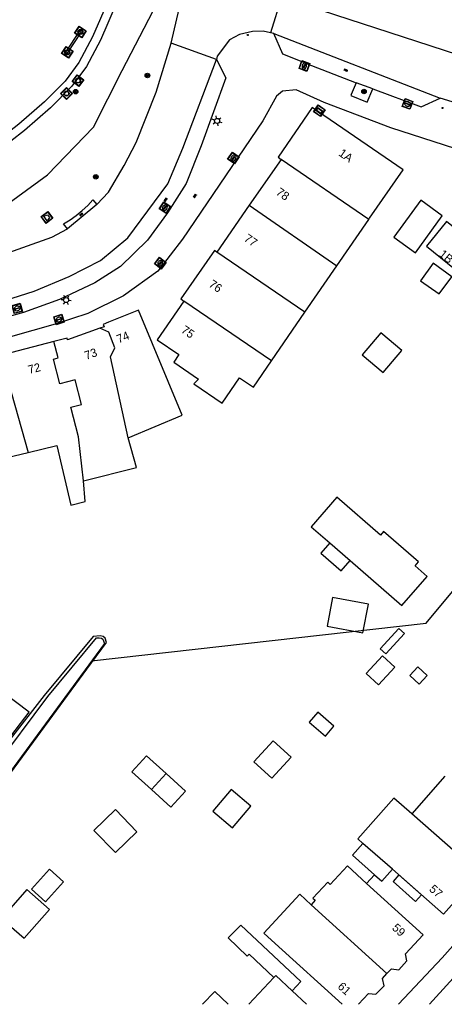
# Model space of a CAD drawing. Header units: metres. Extents: x 93870 to 95789, y 463036 to 464040.
# Tile 153 of 256: x 94489 to 94540, y 463040 to 463157. Entities that reach past the tile are written whole.
import ezdxf
from ezdxf.enums import TextEntityAlignment as Align

# ---------------------------------------------------------------- set-up
doc = ezdxf.new("R2010")
doc.units = ezdxf.units.M
doc.header["$LTSCALE"] = 25.4
for name, color, linetype in [('B_BEBOUWINGSGRENS_0', 1, 'Continuous'), ('B_LUIFEL_1', 200, 'Continuous'), ('B_TUSSENMUUR_0', 7, 'Continuous'), ('G_GRENS_ALGEMEEN_0', 7, 'Continuous'), ('K_DUIKER_LIJN_-1', 6, 'Continuous'), ('K_STEIGER_1', 1, 'Continuous'), ('Q_AFVALBAK_0', 7, 'Continuous'), ('Q_BOOM_0', 3, 'Continuous'), ('Q_DAMWAND_0', 6, 'Continuous'), ('Q_INSPECTIE_OF_RIOOLPUT_0', 253, 'Continuous'), ('Q_KOLK_0', 254, 'Continuous'), ('Q_LICHTMAST_0', 2, 'Continuous'), ('Q_MEERRING_0', 7, 'Continuous'), ('Q_MEERRING_1', 7, 'Continuous'), ('Q_STRAATNAAMBORD_0', 7, 'Continuous'), ('S_GBKN_SYMBOOL_OV_GROOT_0', 7, 'Continuous'), ('T_CULTUURGRENS_0', 76, 'Continuous'), ('T_MUUR_30CM_LIJN_0', 10, 'Continuous'), ('V_WEGGRENS_0', 7, 'Continuous'), ('W_WATERGRENS_0', 5, 'Continuous'), ('Z_GBKN_HUISNUMMER_0', 252, 'Continuous')]:
    doc.layers.add(name, color=color, linetype=linetype)
doc.layers.add('Q_PAALTJE_0', color=7, linetype='Continuous', true_color=0x666666)

# ---------------------------------------------------------------- blocks, each defined once
blk = doc.blocks.new('Q_AFVALBAK')
for points in [[(-0.5, 0.5), (0.5, 0.5), (0.5, -0.5), (-0.5, -0.5)], [(-0.34, 0.2), (0.33, 0.2), (0.19, -0.25), (-0.2, -0.25)]]:
    blk.add_lwpolyline(points, close=True)
blk.add_lwpolyline([(-0.44, 0.46), (0.44, 0.46, -0.414214), (0.46, 0.44), (0.46, -0.44, -0.414214), (0.44, -0.46), (-0.44, -0.46, -0.414214), (-0.46, -0.44), (-0.46, 0.44), (-0.46, 0.44), (-0.46, 0.45), (-0.46, 0.45), (-0.46, 0.45), (-0.46, 0.45), (-0.46, 0.45), (-0.46, 0.45), (-0.46, 0.46), (-0.46, 0.46), (-0.46, 0.46), (-0.45, 0.46), (-0.45, 0.46), (-0.45, 0.46), (-0.45, 0.46), (-0.45, 0.46), (-0.45, 0.46), (-0.44, 0.46), (-0.44, 0.46)], format="xyb")
blk = doc.blocks.new('Q_STRAATNAAMBORD')
for points in [[(-0.5, 0.5), (0.5, 0.5), (0.5, -0.5), (-0.5, -0.5)], [(-0.37, 0.22), (0.36, 0.22), (0.36, -0.21), (-0.37, -0.21)]]:
    blk.add_lwpolyline(points, close=True)
for points in [[(-0.44, 0.46), (0.44, 0.46, -0.414214), (0.46, 0.44), (0.46, -0.44, -0.414214), (0.44, -0.46), (-0.44, -0.46, -0.414214), (-0.46, -0.44), (-0.46, 0.44), (-0.46, 0.44), (-0.46, 0.45), (-0.46, 0.45), (-0.46, 0.45), (-0.46, 0.45), (-0.46, 0.45), (-0.46, 0.45), (-0.46, 0.46), (-0.46, 0.46), (-0.46, 0.46), (-0.45, 0.46), (-0.45, 0.46), (-0.45, 0.46), (-0.45, 0.46), (-0.45, 0.46), (-0.45, 0.46), (-0.44, 0.46), (-0.44, 0.46)], [(-0.29, 0.16), (0.28, 0.16, -0.414214), (0.3, 0.14), (0.3, -0.13, -0.414214), (0.28, -0.16), (-0.29, -0.16, -0.414214), (-0.31, -0.13), (-0.31, 0.14), (-0.31, 0.14), (-0.31, 0.14), (-0.31, 0.14), (-0.31, 0.15), (-0.31, 0.15), (-0.31, 0.15), (-0.3, 0.15), (-0.3, 0.15), (-0.3, 0.15), (-0.3, 0.16), (-0.3, 0.16), (-0.3, 0.16), (-0.3, 0.16), (-0.29, 0.16), (-0.29, 0.16), (-0.29, 0.16), (-0.29, 0.16), (-0.29, 0.16)]]:
    blk.add_lwpolyline(points, format="xyb")
blk = doc.blocks.new('Q_LICHTMAST')
for points in [[(-0.26, 0.15), (-0.52, 0.3)], [(0, 0.3), (0, 0.6)], [(0.26, 0.15), (0.52, 0.3)], [(-0.26, -0.15), (-0.52, -0.3)], [(0, -0.3), (0, -0.6)], [(0.26, -0.15), (0.52, -0.3)]]:
    blk.add_lwpolyline(points)
blk.add_circle((0, 0), 0.3)
blk = doc.blocks.new('Q_PAAL_STEEN')
for points in [[(-0.5, 0.5), (0.5, 0.5), (0.5, -0.5), (-0.5, -0.5)], [(-0.1, 0.3), (0.1, 0.3), (0.1, -0.3), (-0.1, -0.3)]]:
    blk.add_lwpolyline(points, close=True)
blk.add_lwpolyline([(-0.4, 0.5), (0.4, 0.5, -0.414214), (0.5, 0.4), (0.5, -0.4, -0.414214), (0.4, -0.5), (-0.4, -0.5, -0.414214), (-0.5, -0.4), (-0.5, 0.4), (-0.5, 0.4), (-0.5, 0.4), (-0.5, 0.4), (-0.5, 0.4), (-0.5, 0.5), (-0.5, 0.5), (-0.5, 0.5), (-0.5, 0.5), (-0.5, 0.5), (-0.5, 0.5), (-0.5, 0.5), (-0.5, 0.5), (-0.5, 0.5), (-0.4, 0.5), (-0.4, 0.5), (-0.4, 0.5), (-0.4, 0.5), (-0.4, 0.5)], format="xyb")
blk = doc.blocks.new('Q_PAALTJE')
at = {"color": 251, "true_color": 0x666666, "xscale": 0.1, "yscale": 0.1, "zscale": 0.01}
blk.add_blockref('Q_PAAL_STEEN', (0, 0), dxfattribs=at)
blk = doc.blocks.new('Q_KOLK')
blk.add_lwpolyline([(-0.5, 0.5), (0.5, 0.5), (0.5, -0.5), (-0.5, -0.5)], close=True)
for points in [[(-0.44, 0.46), (0.44, 0.46, -0.414214), (0.46, 0.44), (0.46, -0.44, -0.414214), (0.44, -0.46), (-0.44, -0.46, -0.414214), (-0.46, -0.44), (-0.46, 0.44, -0.414214), (-0.44, 0.46)], [(-0.34, 0.1, 0.380426), (-0.28, -0.18)], [(-0.01, 0.27, 0.240218), (-0.34, 0.1)], [(-0.19, 0.04, 0.853344), (-0.19, -0.03)], [(0.33, 0.11, 0.240191), (-0.01, 0.27)], [(0.18, -0.03, 0.849746), (0.18, 0.04)], [(0.27, -0.18, 0.380426), (0.33, 0.11)], [(-0.28, -0.18, 0.148452), (0.01, -0.26)], [(0.01, -0.26, 0.131742), (0.27, -0.18)]]:
    blk.add_lwpolyline(points, format="xyb")
for points in [[(-0.19, 0.04), (0.18, 0.04)], [(0.18, -0.03), (-0.19, -0.03)]]:
    blk.add_lwpolyline(points)
blk = doc.blocks.new('Q_INSPECTIE_OF_RIOOLPUT')
blk.add_lwpolyline([(-0.5, 0.5), (0.5, 0.5), (0.5, -0.5), (-0.5, -0.5)], close=True)
for points in [[(-0.44, 0.46), (0.44, 0.46, -0.414214), (0.46, 0.44), (0.46, -0.44, -0.414214), (0.44, -0.46), (-0.44, -0.46, -0.414214), (-0.46, -0.44), (-0.46, 0.44), (-0.46, 0.44), (-0.46, 0.45), (-0.46, 0.45), (-0.46, 0.45), (-0.46, 0.45), (-0.46, 0.45), (-0.46, 0.45), (-0.46, 0.46), (-0.46, 0.46), (-0.46, 0.46), (-0.45, 0.46), (-0.45, 0.46), (-0.45, 0.46), (-0.45, 0.46), (-0.45, 0.46), (-0.45, 0.46), (-0.44, 0.46), (-0.44, 0.46)], [(-0.34, 0.1, 0.380426), (-0.28, -0.18)], [(-0.01, 0.27, 0.240218), (-0.34, 0.1)], [(-0.19, 0.04, 0.853344), (-0.19, -0.03)], [(0.33, 0.11, 0.240191), (-0.01, 0.27)], [(0.18, -0.03, 0.849746), (0.18, 0.04)], [(0.27, -0.18, 0.380426), (0.33, 0.11)], [(-0.28, -0.18, 0.148452), (0.01, -0.26)], [(0.01, -0.26, 0.131742), (0.27, -0.18)]]:
    blk.add_lwpolyline(points, format="xyb")
for points in [[(-0.19, 0.04), (0.18, 0.04)], [(0.18, -0.03), (-0.19, -0.03)]]:
    blk.add_lwpolyline(points)
blk = doc.blocks.new('Q_MEERRING')
blk.add_lwpolyline([(-0.5, 0.5), (0.5, 0.5), (0.5, -0.5), (-0.5, -0.5)], close=True)
blk.add_lwpolyline([(-0.44, 0.46), (0.44, 0.46, -0.414214), (0.46, 0.44), (0.46, -0.44, -0.414214), (0.44, -0.46), (-0.44, -0.46, -0.414214), (-0.46, -0.44), (-0.46, 0.44), (-0.46, 0.44), (-0.46, 0.45), (-0.46, 0.45), (-0.46, 0.45), (-0.46, 0.45), (-0.46, 0.45), (-0.46, 0.45), (-0.46, 0.46), (-0.46, 0.46), (-0.46, 0.46), (-0.45, 0.46), (-0.45, 0.46), (-0.45, 0.46), (-0.45, 0.46), (-0.45, 0.46), (-0.45, 0.46), (-0.44, 0.46), (-0.44, 0.46)], format="xyb")
for radius in [0.3, 0.3, 0.25, 0.25]:
    blk.add_circle((0, 0), radius)
blk = doc.blocks.new('Q_BOOM')
for radius in [0.27, 0.18, 0.09]:
    blk.add_circle((0, 0), radius)
blk = doc.blocks.new('S_GBKN_SYMBOOL_OV_GROOT')
for points in [[(-0.21875, 0.0625), (0.21875, 0.0625)], [(-0.21875, 0), (0.21875, 0)], [(-0.1875, 0.0625), (-0.1875, 0)], [(-0.125, 0.09375), (-0.125, 0.0625)], [(-0.125, 0), (-0.125, -0.0625)], [(-0.0625, 0.0625), (-0.0625, 0)], [(0, 0.09375), (0, 0.0625)], [(0, 0), (0, -0.0625)], [(0.0625, 0.0625), (0.0625, 0)], [(0.125, 0.09375), (0.125, 0.0625)], [(0.125, 0), (0.125, -0.0625)], [(0.1875, 0.0625), (0.1875, 0)], [(-0.21875, -0.0625), (0.21875, -0.0625)], [(-0.1875, -0.0625), (-0.1875, -0.09375)], [(-0.0625, -0.0625), (-0.0625, -0.09375)], [(0.0625, -0.0625), (0.0625, -0.09375)], [(0.1875, -0.0625), (0.1875, -0.09375)]]:
    blk.add_lwpolyline(points)
blk = doc.blocks.new('LDN_BLOK7_AUTOCAD_OD_1_FMEBLOCK22')
at = {"layer": 'B_BEBOUWINGSGRENS_0'}
for points in [[(-1.69, 5.3), (-3.06, 6.55), (-7.33, 1.92), (-5.97, 0.67), (2, -6.55)], [(3.94, -6.55), (5.13, -5.26), (6.02, -5.36), (6.98, -4.33), (6.8, -3.47), (7.33, -2.89)]]:
    blk.add_lwpolyline(points, dxfattribs=at)

msp = doc.modelspace()

# ---------------------------------------------------------------- linework, layer by layer
at = {"layer": 'B_BEBOUWINGSGRENS_0'}
for p, q in [((94520.54, 463140.08), (94516.76, 463134.63)), ((94516.76, 463134.63), (94512.91, 463129.06)), ((94527.2, 463127.42), (94530.98, 463132.91)), ((94523.39, 463121.89), (94527.2, 463127.42)), ((94538.64, 463127.74), (94537.15, 463125.65)), ((94519.42, 463116.11), (94523.39, 463121.89)), ((94534.93, 463117.34), (94532.44, 463119.45)), ((94530.69, 463078.89), (94532.16, 463077.54)), ((94519.62, 463070.9), (94517.32, 463068.39)), ((94502.79, 463067.19), (94505.11, 463065.08)), ((94505.11, 463065.08), (94506.86, 463067.01)), ((94540.05, 463066.68), (94536.11, 463062.21)), ((94494.65, 463054.1), (94492.97, 463055.62)), ((94530.74, 463053.91), (94528.45, 463056)), ((94519.69, 463042.71), (94516.69, 463039.53)), ((94523.59, 463039.53), (94521.88, 463041.15))]:
    msp.add_line(p, q, dxfattribs=at)
for points in [[(94530.98, 463132.91), (94531.09, 463133.08), (94535.08, 463138.86), (94524.26, 463146.25), (94520.2, 463140.34), (94520.54, 463140.08)], [(94537.18, 463135.22), (94533.99, 463130.83), (94536.56, 463128.96), (94539.75, 463133.35), (94537.18, 463135.22)], [(94542.4, 463128.53), (94543.57, 463129.98), (94540.24, 463132.7), (94537.85, 463129.77)], [(94512.91, 463129.06), (94512.63, 463129.25), (94508.6, 463123.48), (94508.95, 463123.23)], [(94537.85, 463129.77), (94541.18, 463127.05), (94542.4, 463128.53)], [(94537.15, 463125.65), (94539.38, 463124.08), (94540.9, 463126.09), (94538.64, 463127.74)], [(94508.95, 463123.23), (94505.79, 463118.62), (94508.37, 463116.86), (94507.76, 463115.96), (94510.73, 463113.93), (94510.17, 463113.38), (94513.54, 463111.07), (94515.61, 463114.08), (94517.25, 463112.96), (94519.42, 463116.11)], [(94502.35, 463106.96), (94508.76, 463109.63), (94503.57, 463122.14), (94500, 463120.7), (94499.38, 463120.45), (94499.49, 463120.16), (94498.97, 463119.98)], [(94498.97, 463119.98), (94495.12, 463118.62), (94495.07, 463118.81), (94493.5, 463118.41)], [(94532.44, 463119.45), (94530.21, 463116.82), (94532.7, 463114.71), (94534.93, 463117.34)], [(94493.5, 463118.41), (94487.56, 463116.88), (94487.53, 463116.98), (94487.14, 463116.88), (94487.24, 463116.45)], [(94497, 463101.81), (94503.33, 463103.42), (94502.35, 463106.96)], [(94490.42, 463105.21), (94493.84, 463106.05), (94495.5, 463098.92)], [(94483.53, 463104.96), (94483.89, 463103.66), (94490.42, 463105.21)], [(94495.5, 463098.92), (94497.23, 463099.36), (94497, 463101.81)], [(94528.76, 463092.34), (94534.91, 463086.99), (94537.93, 463090.45), (94536.5, 463091.7), (94536.91, 463092.17), (94532.76, 463095.79), (94532.38, 463095.35), (94527.19, 463099.87), (94524.14, 463096.37), (94526.34, 463094.45)], [(94526.34, 463094.45), (94525.28, 463093.23), (94527.7, 463091.13), (94528.76, 463092.34)], [(94532.16, 463077.54), (94534.09, 463079.66), (94532.61, 463081.01), (94530.69, 463078.89)], [(94487.3, 463076.77), (94484.08, 463072.61), (94487.32, 463070.11), (94490.53, 463074.28), (94487.3, 463076.77)], [(94517.32, 463068.39), (94519.46, 463066.43), (94521.76, 463068.94), (94519.62, 463070.9)], [(94506.86, 463067.01), (94504.53, 463069.11), (94502.79, 463067.19)], [(94514.61, 463065.11), (94512.41, 463062.53), (94514.75, 463060.53), (94516.95, 463063.11), (94514.61, 463065.11)], [(94536.11, 463062.21), (94533.97, 463064.06), (94529.7, 463059.21), (94530.29, 463058.68)], [(94530.29, 463058.68), (94529.07, 463057.28), (94531.67, 463054.96)], [(94492.97, 463055.62), (94490.82, 463053.25), (94492.5, 463051.73), (94494.65, 463054.1)], [(94528.45, 463056), (94526.4, 463053.8), (94526.12, 463054.07), (94524.34, 463052.18), (94524.62, 463051.91), (94524.14, 463051.38)], [(94531.67, 463054.96), (94532.55, 463054.19), (94533.8, 463055.61)], [(94533.8, 463055.61), (94539.9, 463050.24), (94541.84, 463052.44), (94542.55, 463052.5), (94543.72, 463053.83), (94543.67, 463054.54), (94544.17, 463055.11)], [(94492.97, 463050.83), (94490.28, 463053.19), (94487.27, 463049.76), (94489.96, 463047.4), (94492.97, 463050.83)], [(94533.16, 463043.19), (94533.7, 463043.76), (94534.57, 463043.65), (94535.54, 463044.7), (94535.36, 463045.55), (94537.45, 463047.81), (94530.74, 463053.91)], [(94515.76, 463048.97), (94514.23, 463047.45), (94516.52, 463045.28), (94516.73, 463045.5), (94519.69, 463042.71)], [(94521.88, 463041.15), (94522.9, 463042.23), (94515.76, 463048.97)], [(94519.69, 463042.71), (94519.94, 463042.98), (94521.88, 463041.15)], [(94514.25, 463039.53), (94512.64, 463041.04), (94511.21, 463039.53)]]:
    msp.add_lwpolyline(points, dxfattribs=at)
at = {"layer": 'B_LUIFEL_1'}
for points in [[(94530.3, 463083.73), (94530.94, 463087.15), (94526.68, 463087.96), (94526.03, 463084.53), (94530.3, 463083.73)], [(94532.35, 463081.85), (94533.01, 463081.23), (94535.25, 463083.66), (94534.59, 463084.27), (94532.35, 463081.85)], [(94536.99, 463077.64), (94537.95, 463078.66), (94536.84, 463079.7), (94535.88, 463078.68), (94536.99, 463077.64)], [(94525.82, 463071.46), (94526.84, 463072.64), (94524.91, 463074.3), (94523.9, 463073.12), (94525.82, 463071.46)], [(94505.11, 463065.08), (94507.43, 463062.98), (94509.17, 463064.91), (94506.86, 463067.01)], [(94500.82, 463062.7), (94498.27, 463060.22), (94500.83, 463057.58), (94503.38, 463060.06), (94500.82, 463062.7)], [(94534.57, 463054.93), (94533.88, 463054.15), (94536.57, 463051.78), (94537.26, 463052.57), (94534.57, 463054.93)]]:
    msp.add_lwpolyline(points, dxfattribs=at)
at = {"layer": 'B_TUSSENMUUR_0'}
for p, q in [((94530.98, 463132.91), (94520.54, 463140.08)), ((94516.76, 463134.63), (94527.2, 463127.42)), ((94523.39, 463121.89), (94512.91, 463129.06)), ((94519.42, 463116.11), (94508.95, 463123.23)), ((94487.24, 463116.45), (94490.42, 463105.21)), ((94526.34, 463094.45), (94528.76, 463092.34)), ((94544.17, 463055.11), (94536.11, 463062.21)), ((94533.8, 463055.61), (94530.29, 463058.68)), ((94533.16, 463043.19), (94524.14, 463051.38))]:
    msp.add_line(p, q, dxfattribs=at)
for points in [[(94502.35, 463106.96), (94500.24, 463116.58), (94500.77, 463117.64), (94500.02, 463119.51), (94498.97, 463119.98)], [(94497, 463101.81), (94496.41, 463107.08), (94495.51, 463110.58), (94496.78, 463110.91), (94496.03, 463113.83), (94494.2, 463113.36), (94493.44, 463116.31), (94494, 463116.45), (94493.5, 463118.41)]]:
    msp.add_lwpolyline(points, dxfattribs=at)
at = {"layer": 'G_GRENS_ALGEMEEN_0'}
msp.add_lwpolyline([(94487.32, 463065.88), (94487.45, 463065.85), (94497.41, 463079.43), (94499.75, 463082.59), (94499.61, 463083.11), (94499.37, 463083.31), (94498.99, 463083.4), (94498.19, 463083.31), (94492.34, 463076.28), (94488, 463070.72), (94484.92, 463066.23), (94481.11, 463061.35), (94475.16, 463054.05), (94471.51, 463048.56), (94469.13, 463045.38)], dxfattribs=at)
at = {"layer": 'K_DUIKER_LIJN_-1'}
for points in [[(94502.6, 463165.27), (94557.78, 463147.28), (94554.43, 463119.43)], [(94497.98, 463080.4), (94537.84, 463084.89), (94556.89, 463107.78)]]:
    msp.add_lwpolyline(points, dxfattribs=at)
at = {"layer": 'K_STEIGER_1'}
msp.add_lwpolyline([(94494.89, 463152.86), (94495.12, 463152.71), (94496.8, 463155.28), (94496.58, 463155.44), (94494.89, 463152.86)], dxfattribs=at)
at = {"layer": 'Q_DAMWAND_0'}
msp.add_lwpolyline([(94503.38, 463169.53), (94503.22, 463167), (94503.17, 463166.32), (94503.45, 463166.2), (94503.11, 463164.31), (94502.67, 463164.25), (94501.91, 463162.69), (94500, 463159.02), (94498.11, 463154.68), (94496.48, 463151.6), (94494.83, 463149.4), (94492.37, 463146.92), (94489.33, 463144.29), (94486.09, 463141.78), (94482.54, 463139.9), (94479.34, 463138.55), (94472.57, 463136.52), (94468.96, 463135.86), (94463.68, 463135.27), (94459.15, 463135.09), (94454.56, 463135.24), (94449.98, 463135.84), (94447.83, 463136.22)], dxfattribs=at)
at = {"layer": 'T_CULTUURGRENS_0'}
for points in [[(94504.37, 463169.37), (94504.22, 463166.94), (94504.16, 463166.24), (94502.82, 463162.26), (94500.9, 463158.59), (94499.03, 463154.28), (94497.36, 463151.13), (94495.63, 463148.8), (94493.08, 463146.22), (94489.98, 463143.53), (94486.7, 463140.99)], [(94486.67, 463133.83), (94492.74, 463138.24), (94498.21, 463143.91), (94501.63, 463150.65), (94505.31, 463157.75), (94506.91, 463161.07), (94507.47, 463168.28), (94507.47, 463168.89)]]:
    msp.add_lwpolyline(points, dxfattribs=at)
at = {"layer": 'T_MUUR_30CM_LIJN_0'}
msp.add_line((94530.74, 463053.91), (94531.67, 463054.96), dxfattribs=at)
at = {"layer": 'V_WEGGRENS_0'}
for p, q in [((94521.48, 463162.25), (94519.3, 463155.16)), ((94519.69, 463155.08), (94519.3, 463155.16)), ((94519.69, 463155.08), (94539.48, 463147.37)), ((94512.84, 463151.96), (94507.47, 463153.91)), ((94523.45, 463151.54), (94529.49, 463149.21)), ((94531.46, 463148.48), (94529.49, 463149.21)), ((94498.61, 463134.7), (94495.1, 463131.81)), ((94538.21, 463039.53), (94545, 463047.05))]:
    msp.add_line(p, q, dxfattribs=at)
for points in [[(94507.47, 463153.91), (94508.7, 463159.23), (94509.11, 463163.11), (94509.17, 463168.62)], [(94519.3, 463155.16), (94518.4, 463155.35), (94517.15, 463155.31), (94515.6, 463154.96), (94514.41, 463154.31), (94512.94, 463152.38), (94512.84, 463151.96)], [(94523.45, 463151.54), (94520.74, 463152.61), (94519.69, 463155.08)], [(94498.61, 463134.7), (94500, 463136.18), (94501.85, 463139.37), (94503.31, 463142.08), (94505.68, 463148.08), (94507.47, 463153.91)], [(94512.84, 463151.96), (94513.95, 463149.77), (94511.05, 463141.69), (94509.23, 463137.21), (94507.01, 463133.74), (94504.63, 463130.48), (94501.43, 463127.35), (94498.35, 463125.39), (94494.15, 463123.39), (94489.86, 463121.87), (94482.59, 463119.84), (94478.34, 463119.13), (94466.24, 463118.6), (94457.57, 463119.43), (94452.92, 463120.1), (94451.59, 463122.14)], [(94451.59, 463122.14), (94460.52, 463120.96), (94464.91, 463120.64), (94470.18, 463120.67), (94476.84, 463120.96), (94481.38, 463121.6), (94485.85, 463122.72), (94491.16, 463124.4), (94495.33, 463126.13), (94499.03, 463128.06), (94502.29, 463130.74), (94507.06, 463137.18), (94508.86, 463141.4), (94512.84, 463151.96)], [(94529.49, 463149.21), (94528.91, 463147.8), (94528.86, 463147.67), (94530.81, 463146.88), (94531.46, 463148.48)], [(94522.34, 463148.37), (94520.72, 463148.19), (94520, 463147.62), (94518.38, 463144.69), (94508.81, 463130.58), (94505.89, 463126.78), (94501.78, 463123.83), (94497.52, 463121.73), (94493.66, 463120.47), (94488.31, 463118.98), (94482.79, 463117.76), (94478.99, 463117.1), (94473.57, 463116.71), (94465.34, 463116.8), (94460.72, 463117.03), (94448.91, 463118.48), (94447.91, 463116.13)], [(94577.51, 463135.08), (94566.11, 463136.64), (94556.05, 463138.11), (94550.48, 463139), (94546.64, 463139.92), (94543.81, 463140.56), (94533.63, 463143.84), (94525.67, 463146.87), (94522.34, 463148.37)], [(94531.46, 463148.48), (94537.23, 463146.33), (94539.48, 463147.37)], [(94557.52, 463142.33), (94550.9, 463143.88), (94539.48, 463147.37)], [(94495.1, 463131.81), (94494.65, 463132.42), (94495.42, 463132.89), (94496.16, 463133.42), (94496.86, 463133.99), (94497.52, 463134.61), (94498.13, 463135.27), (94498.61, 463134.7)], [(94460.59, 463126.23), (94464.75, 463125.97), (94469.08, 463125.97), (94473.55, 463126.05), (94478.01, 463126.51), (94482.14, 463127.29), (94486.87, 463128.58), (94493.26, 463130.82), (94495.1, 463131.81)], [(94534.53, 463039.53), (94539.74, 463045.06), (94556.74, 463064.17), (94565.39, 463074.74), (94583.37, 463097.29)]]:
    msp.add_lwpolyline(points, dxfattribs=at)
at = {"layer": 'W_WATERGRENS_0'}
msp.add_lwpolyline([(94467.92, 463042.67), (94471.01, 463046.32), (94477.46, 463056.02), (94480.61, 463059.88), (94483.88, 463064.43), (94486.34, 463067.61), (94492.77, 463076.18), (94498.56, 463083.14), (94498.89, 463083.16), (94499.15, 463083.12), (94499.31, 463082.98), (94499.53, 463082.49), (94487.32, 463065.88)], dxfattribs=at)

# ---------------------------------------------------------------- block references
at = {"layer": 'B_BEBOUWINGSGRENS_0'}
msp.add_blockref('LDN_BLOK7_AUTOCAD_OD_1_FMEBLOCK22', (94525.83, 463046.08), dxfattribs=at)
at = {"layer": 'Q_AFVALBAK_0', "rotation": 126.8247117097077}
msp.add_blockref('Q_AFVALBAK', (94492.66, 463133.17), dxfattribs=at)
at = {"layer": 'Q_BOOM_0'}
for p, rotation in [((94504.63, 463150.06), 72.9193652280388), ((94496.09, 463148.14), 45.37943670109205), ((94530.42, 463148.16), 159.5776669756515), ((94498.48, 463138.01), 59.83085612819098)]:
    msp.add_blockref('Q_BOOM', p, dxfattribs=dict(at, rotation=rotation))
at = {"layer": 'Q_INSPECTIE_OF_RIOOLPUT_0'}
for p, rotation in [((94506.72, 463134.34), 57.39762309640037), ((94489.13, 463122.34), 15.56234424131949)]:
    msp.add_blockref('Q_INSPECTIE_OF_RIOOLPUT', p, dxfattribs=dict(at, rotation=rotation))
at = {"layer": 'Q_KOLK_0'}
for p, rotation in [((94523.32, 463151.2), 70.65841143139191), ((94535.6, 463146.69), 159.5921463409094), ((94514.88, 463140.26), 55.85321639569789), ((94506.16, 463127.74), 52.46056612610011), ((94494.1, 463121.03), 18.0779703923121)]:
    msp.add_blockref('Q_KOLK', p, dxfattribs=dict(at, rotation=rotation))
at = {"layer": 'Q_LICHTMAST_0'}
for p, rotation in [((94512.92, 463144.66), 70.26573847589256), ((94494.95, 463123.34), 25.44001875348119)]:
    msp.add_blockref('Q_LICHTMAST', p, dxfattribs=dict(at, rotation=rotation))
at = {"layer": 'Q_MEERRING_0'}
for p, rotation in [((94496.37, 463149.46), 53.36669748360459), ((94495, 463147.92), 45.37943670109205)]:
    msp.add_blockref('Q_MEERRING', p, dxfattribs=dict(at, rotation=rotation))
at = {"layer": 'Q_MEERRING_1'}
for p, rotation in [((94496.66, 463155.25), 56.78493391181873), ((94495.09, 463152.82), 145.7364203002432)]:
    msp.add_blockref('Q_MEERRING', p, dxfattribs=dict(at, rotation=rotation))
at = {"layer": 'Q_PAALTJE_0'}
for p, rotation in [((94516.58, 463154.88), 12.82182823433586), ((94539.78, 463146.19), 163.006627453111)]:
    msp.add_blockref('Q_PAALTJE', p, dxfattribs=dict(at, rotation=rotation))
at = {"layer": 'Q_STRAATNAAMBORD_0', "rotation": 145.6551659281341}
msp.add_blockref('Q_STRAATNAAMBORD', (94525.1, 463145.87), dxfattribs=at)
at = {"layer": 'S_GBKN_SYMBOOL_OV_GROOT_0'}
for p, rotation in [((94528.27, 463150.7), 158.9173406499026), ((94506.82, 463135.28), 53.46476013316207), ((94510.3, 463135.74), 55.85321639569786), ((94496.75, 463133.54), 39.21366009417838)]:
    msp.add_blockref('S_GBKN_SYMBOOL_OV_GROOT', p, dxfattribs=dict(at, rotation=rotation))

# ---------------------------------------------------------------- texts
at = {"layer": 'Z_GBKN_HUISNUMMER_0', "linetype": 'Continuous'}
for s, rotation, p in [('1A', 325.2, (94528.27, 463140.55)), ('78', 325.3, (94520.76, 463135.96)), ('77', 325.3, (94516.95, 463130.45)), ('1B', 320.8, (94540.22, 463128.52)), ('76', 325.6, (94512.75, 463125.01)), ('74', 21.9, (94501.71, 463118.92)), ('75', 325.6, (94509.46, 463119.55)), ('73', 19.4, (94497.88, 463116.94)), ('72', 14.4, (94491.15, 463115.22)), ('57', 318.6, (94538.99, 463052.99)), ('59', 317.3, (94534.57, 463048.38)), ('61', 317.2, (94528.09, 463041.4))]:
    msp.add_text(s, height=1, rotation=rotation, dxfattribs=at).set_placement(p, align=Align.MIDDLE)

doc.saveas('drawing.dxf')
